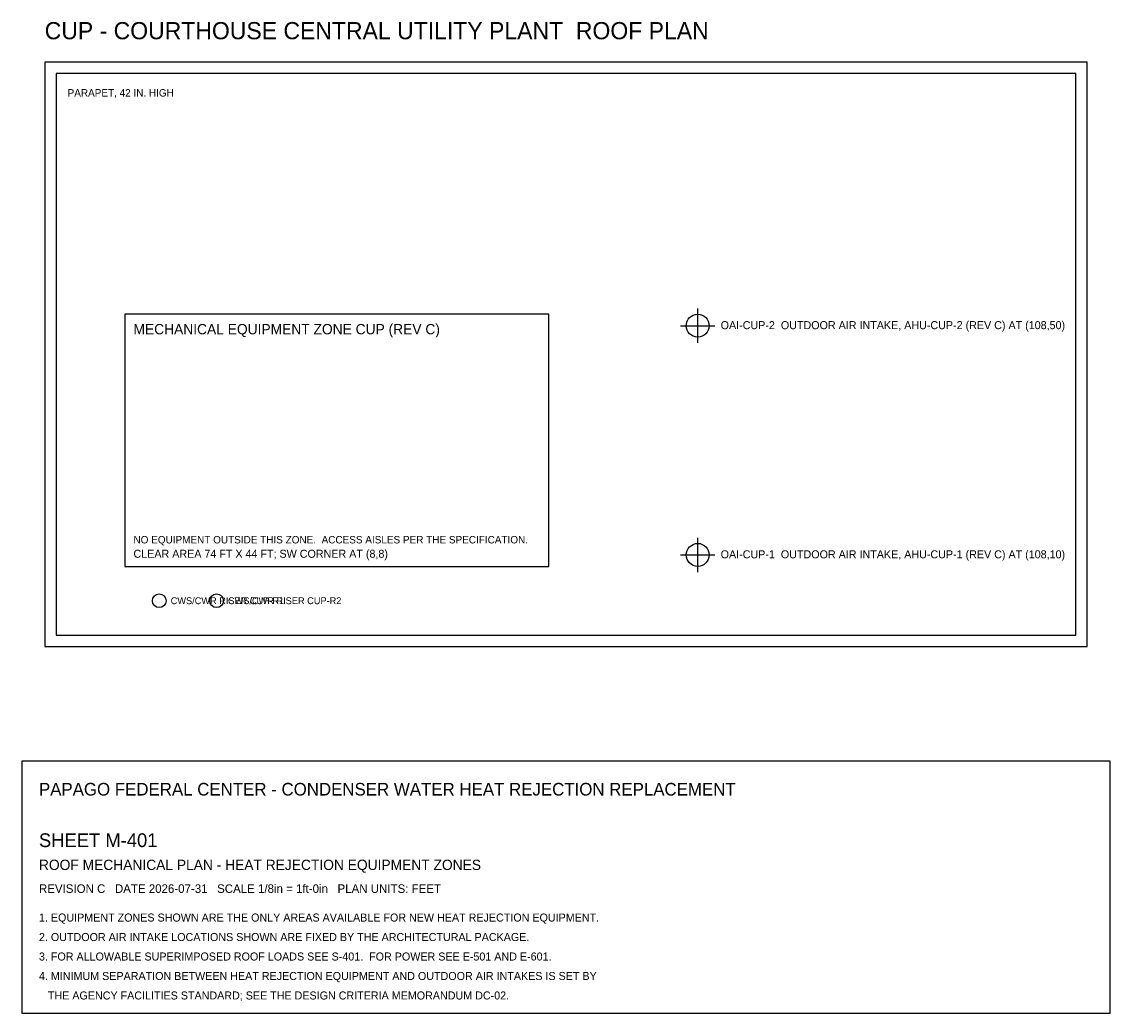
# Model space of a CAD drawing. Header units: feet. Extents: x -10 to 180, y -70 to 507.
# Tile 1 of 2: x -10 to 180, y -70 to 103. Entities that reach past the tile are written whole.
import ezdxf

# ---------------------------------------------------------------- set-up
doc = ezdxf.new("R2010")
doc.units = ezdxf.units.FT
for name, color, linetype in [('A-ROOF-OTLN', 8, 'Continuous'), ('A-ROOF-PRPT', 8, 'Continuous'), ('G-ANNO', 7, 'Continuous'), ('G-TBLK', 7, 'Continuous'), ('M-CWTR-RISR', 5, 'Continuous'), ('M-EQPM-INTK', 1, 'Continuous'), ('M-EQPM-ZONE', 3, 'Continuous')]:
    doc.layers.add(name, color=color, linetype=linetype)

msp = doc.modelspace()

# ---------------------------------------------------------------- linework, layer by layer
at = {"layer": 'A-ROOF-OTLN'}
msp.add_lwpolyline([(-6, -6), (176, -6), (176, 96), (-6, 96)], close=True, dxfattribs=at)
at = {"layer": 'A-ROOF-PRPT'}
msp.add_lwpolyline([(-4, -4), (174, -4), (174, 94), (-4, 94)], close=True, dxfattribs=at)
at = {"layer": 'G-TBLK'}
msp.add_lwpolyline([(-10, -70), (180, -70), (180, -26), (-10, -26)], close=True, dxfattribs=at)
at = {"layer": 'M-CWTR-RISR'}
for centre in [(14, 2), (24, 2)]:
    msp.add_circle(centre, 1.2, dxfattribs=at)
at = {"layer": 'M-EQPM-INTK'}
for p, q in [((108, 47), (108, 53)), ((105, 50), (111, 50)), ((108, 7), (108, 13)), ((105, 10), (111, 10))]:
    msp.add_line(p, q, dxfattribs=at)
for centre in [(108, 50), (108, 10)]:
    msp.add_circle(centre, 2, dxfattribs=at)
at = {"layer": 'M-EQPM-ZONE'}
msp.add_lwpolyline([(8, 8), (82, 8), (82, 52), (8, 52)], close=True, dxfattribs=at)

# ---------------------------------------------------------------- texts
at = {"layer": 'G-ANNO'}
for s, height, p in [('CUP - COURTHOUSE CENTRAL UTILITY PLANT  ROOF PLAN', 3, (-6, 100)), ('PARAPET, 42 IN. HIGH', 1.3, (-2, 90))]:
    msp.add_text(s, height=height, dxfattribs=at).set_placement(p)
at = {"layer": 'G-TBLK'}
for s, height, p in [('PAPAGO FEDERAL CENTER - CONDENSER WATER HEAT REJECTION REPLACEMENT', 2.2, (-7, -32)), ('SHEET M-401', 2.4, (-7, -41)), ('ROOF MECHANICAL PLAN - HEAT REJECTION EQUIPMENT ZONES', 1.8, (-7, -45)), ('REVISION C   DATE 2026-07-31   SCALE 1/8in = 1ft-0in   PLAN UNITS: FEET', 1.5, (-7, -49)), ('1. EQUIPMENT ZONES SHOWN ARE THE ONLY AREAS AVAILABLE FOR NEW HEAT REJECTION EQUIPMENT.', 1.4, (-7, -54)), ('2. OUTDOOR AIR INTAKE LOCATIONS SHOWN ARE FIXED BY THE ARCHITECTURAL PACKAGE.', 1.4, (-7, -57.4)), ('3. FOR ALLOWABLE SUPERIMPOSED ROOF LOADS SEE S-401.  FOR POWER SEE E-501 AND E-601.', 1.4, (-7, -60.8)), ('4. MINIMUM SEPARATION BETWEEN HEAT REJECTION EQUIPMENT AND OUTDOOR AIR INTAKES IS SET BY', 1.4, (-7, -64.2)), ('   THE AGENCY FACILITIES STANDARD; SEE THE DESIGN CRITERIA MEMORANDUM DC-02.', 1.4, (-7, -67.6))]:
    msp.add_text(s, height=height, dxfattribs=at).set_placement(p)
at = {"layer": 'M-CWTR-RISR'}
for s, p in [('CWS/CWR RISER CUP-R1', (16, 1.4)), ('CWS/CWR RISER CUP-R2', (26, 1.4))]:
    msp.add_text(s, height=1.2, dxfattribs=at).set_placement(p)
at = {"layer": 'M-EQPM-INTK'}
for s, p in [('OAI-CUP-2  OUTDOOR AIR INTAKE, AHU-CUP-2 (REV C) AT (108,50)', (112, 49.4)), ('OAI-CUP-1  OUTDOOR AIR INTAKE, AHU-CUP-1 (REV C) AT (108,10)', (112, 9.4))]:
    msp.add_text(s, height=1.4, dxfattribs=at).set_placement(p)
at = {"layer": 'M-EQPM-ZONE'}
for s, height, p in [('MECHANICAL EQUIPMENT ZONE CUP (REV C)', 1.8, (9.5, 48.5)), ('NO EQUIPMENT OUTSIDE THIS ZONE.  ACCESS AISLES PER THE SPECIFICATION.', 1.3, (9.5, 12)), ('CLEAR AREA 74 FT X 44 FT; SW CORNER AT (8,8)', 1.4, (9.5, 9.5))]:
    msp.add_text(s, height=height, dxfattribs=at).set_placement(p)

doc.saveas('drawing.dxf')
